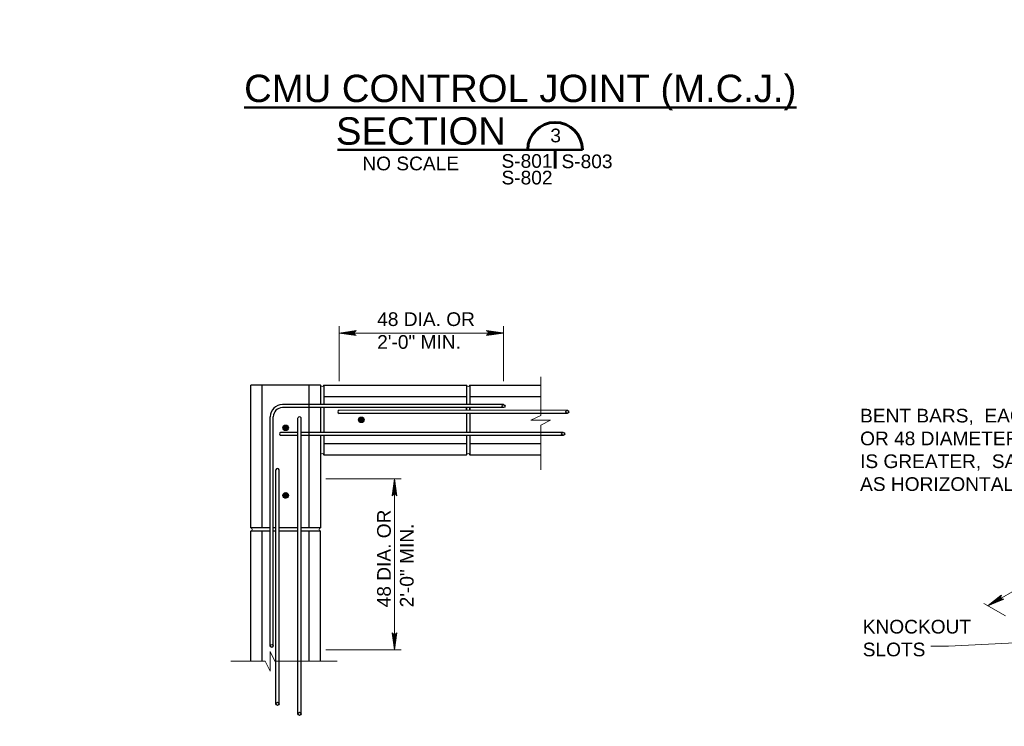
# Model space of a CAD drawing. Extents: x -1004 to 916, y -640 to 704.
# Tile 16 of 21: x 44 to 476, y 10 to 320. Entities that reach past the tile are written whole.
import ezdxf

# ---------------------------------------------------------------- set-up
doc = ezdxf.new("R2010")
doc.units = 0
doc.header["$MEASUREMENT"] = 0
for name, color, linetype, lineweight in [('Level 1', 7, 'Continuous', 18), ('Level 15', 7, 'Continuous', 18), ('Level 45', 7, 'Continuous', 18), ('Level 46', 7, 'Continuous', 18), ('Level 47', 7, 'Continuous', 18), ('Level 50', 7, 'Continuous', 18), ('Level 54', 7, 'Continuous', 18)]:
    doc.layers.add(name, color=color, linetype=linetype, lineweight=lineweight)
doc.styles.add('BORD', font='romand.shx')
doc.styles.add('NOTES', font='romans.shx')

# ---------------------------------------------------------------- blocks, each defined once
blk = doc.blocks.new('LARROW_8')
at = {"color": 0, "linetype": 'ByBlock', "lineweight": -2, "flags": 128}
blk.add_lwpolyline([(-4.93, 0.71), (0, 0), (-4.92, -0.71), (-4.77, -0.59), (-4.55, -0.38), (-4.44, -0.19), (-4.42, 0), (-4.46, 0.21), (-4.57, 0.41), (-4.79, 0.61), (-4.93, 0.71), (-0.15, 0.01), (-4.76, -0.67), (-4.62, -0.56), (-4.39, -0.34), (-4.32, -0.06), (-4.37, 0.22), (-4.5, 0.41), (-4.67, 0.57), (-4.78, 0.65), (-0.41, 0.01), (-4.56, -0.59), (-4.41, -0.49), (-4.33, -0.37), (-4.25, -0.21), (-4.21, 0.01), (-4.23, 0.19), (-4.32, 0.33), (-4.5, 0.44), (-4.61, 0.58), (-0.71, 0.01), (-4.33, -0.5), (-4.17, -0.3), (-4.12, -0.06), (-4.14, 0.22), (-4.45, 0.51), (-1.05, 0.02), (-4.12, -0.41), (-4.07, -0.26), (-3.98, -0.04), (-4.04, 0.21), (-4.28, 0.43), (-1.36, 0.02), (-4.01, -0.31), (-3.92, -0.14), (-3.88, 0.04), (-4.07, 0.33), (-1.73, 0.02), (-3.85, -0.24), (-3.79, -0.11), (-3.77, 0.04), (-3.92, 0.25), (-2.17, 0.02), (-3.71, -0.15), (-3.67, 0.05), (-3.81, 0.17), (-2.53, 0.02), (-3.61, -0.09), (-3.63, 0.1), (-2.9, 0.02), (-3.57, -0.03), (-3.59, 0.03), (-3.36, 0.03)], dxfattribs=at)
blk = doc.blocks.new('LARROW_5')
at = {"layer": 'Level 50', "color": 1, "linetype": 'Continuous', "lineweight": 18, "flags": 128}
blk.add_lwpolyline([(-4.93, 0.71), (0, 0), (-4.92, -0.71), (-4.77, -0.59), (-4.55, -0.38), (-4.44, -0.19), (-4.42, 0), (-4.46, 0.21), (-4.57, 0.41), (-4.79, 0.61), (-4.93, 0.71), (-0.15, 0.01), (-4.76, -0.67), (-4.62, -0.56), (-4.39, -0.34), (-4.32, -0.06), (-4.37, 0.22), (-4.5, 0.41), (-4.67, 0.57), (-4.78, 0.65), (-0.41, 0.01), (-4.56, -0.59), (-4.41, -0.49), (-4.33, -0.37), (-4.25, -0.21), (-4.21, 0.01), (-4.23, 0.19), (-4.32, 0.33), (-4.5, 0.44), (-4.61, 0.58), (-0.71, 0.01), (-4.33, -0.5), (-4.17, -0.3), (-4.12, -0.06), (-4.14, 0.22), (-4.45, 0.51), (-1.05, 0.02), (-4.12, -0.41), (-4.07, -0.26), (-3.98, -0.04), (-4.04, 0.21), (-4.28, 0.43), (-1.36, 0.02), (-4.01, -0.31), (-3.92, -0.14), (-3.88, 0.04), (-4.07, 0.33), (-1.73, 0.02), (-3.85, -0.24), (-3.79, -0.11), (-3.77, 0.04), (-3.92, 0.25), (-2.17, 0.02), (-3.71, -0.15), (-3.67, 0.05), (-3.81, 0.17), (-2.53, 0.02), (-3.61, -0.09), (-3.63, 0.1), (-2.9, 0.02), (-3.57, -0.03), (-3.59, 0.03), (-3.36, 0.03)], dxfattribs=at)

msp = doc.modelspace()

# ---------------------------------------------------------------- linework, layer by layer
at = {"layer": 'Level 1', "color": 3, "linetype": 'Continuous', "lineweight": 35}
msp.add_3dface([(-1003.74, 704.14), (916.28, 704.14), (916.28, -639.88), (-1003.74, -639.88)], dxfattribs=at)
at = {"layer": 'Level 15', "color": 7, "linetype": 'Continuous', "lineweight": 25}
for p, q in [((176.16, 159.83), (145.66, 159.83)), ((145.66, 97.33), (145.66, 159.83)), ((150.66, 97.33), (150.66, 159.83)), ((171.16, 97.33), (171.16, 159.83)), ((176.16, 159.83), (176.16, 151.33)), ((177.65, 159.83), (240.16, 159.83)), ((177.65, 159.83), (177.65, 151.33)), ((240.16, 159.83), (240.16, 151.33)), ((241.65, 159.83), (272.74, 159.83)), ((241.65, 159.83), (241.65, 151.33)), ((177.65, 154.83), (240.16, 154.83)), ((241.65, 154.83), (272.74, 154.83)), ((176.16, 150), (176.16, 139.16)), ((177.65, 150), (177.65, 139.16)), ((240.15, 148.83), (240.15, 150)), ((240.16, 148.83), (240.16, 150)), ((240.16, 150), (240.16, 148.83)), ((240.16, 147.5), (240.16, 139.16)), ((241.65, 148.83), (241.65, 150)), ((241.65, 150), (241.65, 148.83)), ((241.65, 147.5), (241.65, 139.16)), ((176.16, 137.83), (176.16, 97.33)), ((177.65, 137.83), (177.65, 129.33)), ((177.65, 134.33), (240.16, 134.33)), ((240.16, 137.83), (240.16, 129.33)), ((241.65, 137.83), (241.65, 129.33)), ((241.65, 134.33), (272.74, 134.33)), ((177.65, 129.33), (240.16, 129.33)), ((241.65, 129.33), (272.74, 129.33)), ((154.16, 97.33), (145.66, 97.33)), ((145.66, 38.81), (145.66, 95.83)), ((154.16, 95.83), (145.66, 95.83)), ((150.66, 38.81), (150.66, 95.83)), ((156.66, 97.33), (155.49, 97.33)), ((156.66, 95.83), (155.49, 95.83)), ((166.31, 97.33), (157.99, 97.33)), ((166.31, 95.83), (157.99, 95.83)), ((176.16, 97.33), (167.64, 97.33)), ((176.16, 95.83), (167.64, 95.83)), ((171.16, 38.81), (171.16, 95.83)), ((176.16, 38.81), (176.16, 95.83))]:
    msp.add_line(p, q, dxfattribs=at)
at = {"layer": 'Level 15', "color": 7, "linetype": 'Continuous', "lineweight": 18}
for centre, start, end in [((176.91, 160.09), 199.1648, 340.8352), ((240.9, 160.09), 199.1648, 340.8352), ((145.4, 96.58), 289.1648, 70.8352)]:
    msp.add_arc(centre, 0.79, start, end, dxfattribs=at)
at = {"layer": 'Level 15', "color": 7, "linetype": 'Continuous', "lineweight": 18, "extrusion": (0, 0, -1)}
for centre, start, end in [((-176.91, 129.07), 19.1648, 160.8352), ((-240.9, 129.07), 19.1648, 160.8352), ((-176.42, 96.58), 289.1648, 70.8352)]:
    msp.add_arc(centre, 0.79, start, end, dxfattribs=at)
at = {"layer": 'Level 45', "color": 4, "linetype": 'Continuous', "lineweight": 25}
for p, q in [((256.41, 151.33), (159.48, 151.33)), ((256.47, 150), (159.49, 150)), ((284.32, 148.83), (184.31, 148.82)), ((284.37, 147.5), (184.31, 147.5)), ((154.16, 45.54), (154.16, 146.02)), ((155.49, 45.52), (155.49, 146)), ((166.31, 15.75), (166.31, 145.5)), ((167.64, 15.73), (167.64, 145.5)), ((166.31, 139.16), (158.66, 139.16)), ((282.54, 139.16), (167.64, 139.16)), ((166.31, 137.83), (158.66, 137.83)), ((282.6, 137.83), (167.64, 137.83)), ((156.66, 20.13), (156.66, 122.79)), ((157.99, 20.11), (157.99, 122.79))]:
    msp.add_line(p, q, dxfattribs=at)
for centre, radius in [((256.43, 150.66), 0.666), ((284.35, 148.16), 0.666), ((194.06, 144.67), 1.22), ((160.91, 141.16), 1.22), ((282.57, 138.49), 0.666), ((160.91, 111.51), 1.22), ((154.83, 45.52), 0.666), ((157.33, 20.11), 0.666), ((166.98, 15.73), 0.666)]:
    msp.add_circle(centre, radius, dxfattribs=at)
for centre, radius, start, end in [((159.48, 146.02), 5.31, 90.0005, 179.9995), ((159.49, 146), 4, 89.9976, 180.0006), ((184.51, 148.16), 0.692, 106.5095, 253.4905), ((166.98, 145.31), 0.692, 16.5095, 163.4905), ((158.86, 138.49), 0.692, 106.5095, 253.4905), ((157.33, 122.6), 0.692, 16.5095, 163.4905)]:
    msp.add_arc(centre, radius, start, end, dxfattribs=at)
for points in [[(194.08, 145.72), (193.79, 145.59), (193.49, 145.45), (193.2, 145.31), (192.91, 145.18), (192.93, 144.67), (193.03, 144.4), (193.12, 144.16), (193.24, 143.94), (193.47, 143.75), (193.56, 143.68), (193.65, 143.65), (193.75, 143.64), (193.9, 143.62), (194.07, 143.61), (194.22, 143.66), (194.3, 143.68), (194.37, 143.71), (194.44, 143.75), (194.51, 143.8), (194.57, 143.84), (194.63, 143.89), (194.68, 143.93), (194.74, 143.97), (194.79, 144.02), (194.85, 144.08), (194.88, 144.16), (194.91, 144.24), (194.93, 144.3), (194.94, 144.36), (194.96, 144.42), (194.98, 144.53), (195, 144.63), (195, 144.74), (194.99, 144.82), (194.95, 144.9), (194.91, 144.98), (194.88, 145.05), (194.85, 145.11), (194.8, 145.17), (194.73, 145.28), (194.64, 145.36), (194.52, 145.44), (194.43, 145.49), (194.35, 145.5), (194.26, 145.51), (194.11, 145.51), (193.95, 145.5), (193.79, 145.42), (193.72, 145.37), (193.67, 145.3), (193.6, 145.26), (193.52, 145.2), (193.41, 145.2), (193.33, 145.11), (193.24, 145.02), (193.23, 144.91), (193.22, 144.8), (193.18, 144.57), (193.11, 144.32), (193.26, 144.1), (193.33, 144.01), (193.42, 143.99), (193.51, 143.96), (193.67, 143.9), (193.85, 143.87), (194.01, 143.9), (194.16, 143.93), (194.3, 143.99), (194.44, 144.08), (194.5, 144.12), (194.56, 144.15), (194.59, 144.22), (194.64, 144.32), (194.64, 144.42), (194.66, 144.52), (194.67, 144.61), (194.69, 144.71), (194.68, 144.8), (194.66, 144.88), (194.61, 144.96), (194.56, 145.03), (194.48, 145.15), (194.42, 145.28), (194.3, 145.33), (194.23, 145.36), (194.14, 145.31), (194.06, 145.27), (193.95, 145.21), (193.84, 145.15), (193.73, 145.08), (193.64, 145.02), (193.55, 144.98), (193.48, 144.88), (193.41, 144.78), (193.4, 144.68), (193.4, 144.58), (193.4, 144.48), (193.42, 144.38), (193.49, 144.29), (193.55, 144.21), (193.61, 144.17), (193.69, 144.14), (193.82, 144.09), (193.97, 144.07), (194.09, 144.14), (194.16, 144.18), (194.22, 144.23), (194.27, 144.3), (194.33, 144.38), (194.37, 144.46), (194.4, 144.55), (194.43, 144.63), (194.42, 144.72), (194.39, 144.8), (194.36, 144.87), (194.31, 144.92), (194.24, 144.96), (194.13, 145.03), (193.98, 145.05), (193.87, 144.99), (193.79, 144.96), (193.73, 144.9), (193.68, 144.83), (193.63, 144.75), (193.63, 144.64), (193.7, 144.57), (193.77, 144.51), (193.84, 144.47), (193.91, 144.49), (193.97, 144.5), (194.04, 144.55), (194.08, 144.6), (194.12, 144.64), (194.06, 144.77), (194.01, 144.76), (193.96, 144.74), (193.92, 144.73), (193.88, 144.72)], [(192.96, 144.79), (193.1, 144.5), (193.23, 144.2), (193.37, 143.91), (193.5, 143.63), (194.01, 143.64), (194.29, 143.75), (194.52, 143.83), (194.75, 143.96), (194.93, 144.19), (195, 144.27), (195.03, 144.36), (195.04, 144.46), (195.07, 144.61), (195.07, 144.78), (195.02, 144.93), (195, 145.01), (194.97, 145.08), (194.93, 145.15), (194.89, 145.22), (194.84, 145.28), (194.8, 145.34), (194.75, 145.39), (194.71, 145.45), (194.66, 145.5), (194.6, 145.56), (194.52, 145.59), (194.44, 145.62), (194.38, 145.64), (194.32, 145.66), (194.26, 145.67), (194.16, 145.69), (194.05, 145.72), (193.95, 145.71), (193.86, 145.7), (193.78, 145.66), (193.7, 145.62), (193.64, 145.59), (193.58, 145.56), (193.52, 145.52), (193.41, 145.44), (193.32, 145.35), (193.24, 145.23), (193.2, 145.15), (193.18, 145.06), (193.18, 144.98), (193.17, 144.82), (193.19, 144.66), (193.27, 144.51), (193.31, 144.43), (193.38, 144.38), (193.43, 144.32), (193.48, 144.23), (193.48, 144.12), (193.57, 144.04), (193.66, 143.95), (193.77, 143.95), (193.88, 143.93), (194.11, 143.89), (194.36, 143.82), (194.58, 143.98), (194.67, 144.04), (194.7, 144.13), (194.73, 144.22), (194.78, 144.39), (194.82, 144.56), (194.79, 144.73), (194.76, 144.87), (194.69, 145.01), (194.6, 145.15), (194.56, 145.21), (194.53, 145.27), (194.46, 145.3), (194.37, 145.35), (194.27, 145.35), (194.16, 145.37), (194.07, 145.38), (193.98, 145.4), (193.89, 145.39), (193.8, 145.37), (193.73, 145.32), (193.65, 145.27), (193.54, 145.2), (193.41, 145.13), (193.35, 145.01), (193.32, 144.94), (193.38, 144.85), (193.42, 144.77), (193.48, 144.66), (193.54, 144.55), (193.61, 144.44), (193.67, 144.35), (193.71, 144.27), (193.8, 144.19), (193.9, 144.12), (194, 144.11), (194.1, 144.11), (194.2, 144.11), (194.3, 144.13), (194.4, 144.2), (194.48, 144.26), (194.51, 144.33), (194.55, 144.41), (194.6, 144.53), (194.61, 144.68), (194.55, 144.8), (194.51, 144.88), (194.45, 144.93), (194.38, 144.98), (194.3, 145.05), (194.22, 145.09), (194.13, 145.11), (194.06, 145.14), (193.96, 145.14), (193.88, 145.1), (193.81, 145.07), (193.76, 145.02), (193.72, 144.96), (193.65, 144.84), (193.64, 144.7), (193.69, 144.58), (193.72, 144.5), (193.79, 144.44), (193.86, 144.39), (193.93, 144.34), (194.04, 144.34), (194.11, 144.42), (194.17, 144.48), (194.21, 144.55), (194.2, 144.62), (194.18, 144.68), (194.13, 144.75), (194.09, 144.79), (194.05, 144.83), (193.91, 144.77), (193.93, 144.72), (193.94, 144.67), (193.95, 144.63), (193.96, 144.59)], [(160.94, 142.21), (160.64, 142.08), (160.35, 141.94), (160.05, 141.8), (159.77, 141.67), (159.79, 141.16), (159.89, 140.89), (159.97, 140.65), (160.1, 140.43), (160.33, 140.24), (160.42, 140.17), (160.5, 140.14), (160.6, 140.13), (160.76, 140.11), (160.92, 140.1), (161.08, 140.15), (161.15, 140.17), (161.23, 140.2), (161.3, 140.24), (161.36, 140.29), (161.42, 140.33), (161.48, 140.38), (161.54, 140.42), (161.59, 140.46), (161.64, 140.51), (161.7, 140.57), (161.74, 140.65), (161.76, 140.73), (161.78, 140.79), (161.8, 140.85), (161.81, 140.91), (161.83, 141.02), (161.86, 141.12), (161.85, 141.23), (161.84, 141.31), (161.8, 141.39), (161.76, 141.47), (161.73, 141.54), (161.7, 141.6), (161.66, 141.66), (161.58, 141.77), (161.5, 141.85), (161.37, 141.93), (161.29, 141.98), (161.2, 141.99), (161.12, 142), (160.96, 142), (160.8, 141.99), (160.65, 141.91), (160.57, 141.86), (160.52, 141.79), (160.46, 141.75), (160.37, 141.69), (160.26, 141.69), (160.18, 141.6), (160.1, 141.51), (160.09, 141.4), (160.07, 141.29), (160.03, 141.06), (159.96, 140.81), (160.12, 140.59), (160.18, 140.5), (160.27, 140.48), (160.36, 140.45), (160.53, 140.39), (160.71, 140.36), (160.87, 140.39), (161.02, 140.42), (161.15, 140.48), (161.29, 140.57), (161.35, 140.61), (161.41, 140.64), (161.44, 140.71), (161.49, 140.81), (161.5, 140.91), (161.51, 141.01), (161.52, 141.1), (161.54, 141.2), (161.53, 141.29), (161.52, 141.37), (161.46, 141.45), (161.41, 141.52), (161.34, 141.64), (161.27, 141.77), (161.16, 141.82), (161.09, 141.85), (160.99, 141.8), (160.92, 141.76), (160.8, 141.7), (160.69, 141.64), (160.58, 141.57), (160.49, 141.51), (160.41, 141.47), (160.33, 141.37), (160.26, 141.27), (160.25, 141.17), (160.25, 141.07), (160.25, 140.97), (160.27, 140.87), (160.34, 140.78), (160.4, 140.7), (160.47, 140.66), (160.55, 140.63), (160.67, 140.58), (160.83, 140.56), (160.95, 140.63), (161.02, 140.67), (161.07, 140.72), (161.13, 140.79), (161.19, 140.87), (161.23, 140.95), (161.26, 141.04), (161.28, 141.12), (161.28, 141.21), (161.24, 141.29), (161.21, 141.36), (161.16, 141.41), (161.1, 141.45), (160.99, 141.52), (160.84, 141.54), (160.72, 141.48), (160.64, 141.45), (160.58, 141.39), (160.53, 141.32), (160.49, 141.24), (160.49, 141.13), (160.56, 141.06), (160.62, 141), (160.7, 140.96), (160.76, 140.98), (160.82, 140.99), (160.89, 141.04), (160.94, 141.09), (160.98, 141.13), (160.92, 141.26), (160.86, 141.25), (160.82, 141.23), (160.77, 141.22), (160.73, 141.21)], [(159.82, 141.28), (159.95, 140.99), (160.09, 140.69), (160.22, 140.4), (160.35, 140.12), (160.86, 140.13), (161.14, 140.24), (161.37, 140.32), (161.6, 140.45), (161.78, 140.68), (161.85, 140.76), (161.88, 140.85), (161.9, 140.95), (161.92, 141.1), (161.93, 141.27), (161.88, 141.42), (161.86, 141.5), (161.83, 141.57), (161.78, 141.64), (161.74, 141.71), (161.7, 141.77), (161.65, 141.83), (161.61, 141.88), (161.57, 141.94), (161.52, 141.99), (161.46, 142.05), (161.38, 142.08), (161.3, 142.11), (161.24, 142.13), (161.18, 142.15), (161.11, 142.16), (161.01, 142.18), (160.91, 142.21), (160.8, 142.2), (160.72, 142.19), (160.64, 142.15), (160.56, 142.11), (160.49, 142.08), (160.43, 142.05), (160.37, 142.01), (160.26, 141.93), (160.17, 141.84), (160.1, 141.72), (160.05, 141.64), (160.04, 141.55), (160.03, 141.47), (160.03, 141.31), (160.04, 141.15), (160.12, 141), (160.17, 140.92), (160.24, 140.87), (160.28, 140.81), (160.34, 140.72), (160.34, 140.61), (160.42, 140.53), (160.52, 140.44), (160.63, 140.44), (160.74, 140.42), (160.96, 140.38), (161.22, 140.31), (161.44, 140.47), (161.53, 140.53), (161.55, 140.62), (161.58, 140.71), (161.64, 140.88), (161.67, 141.05), (161.64, 141.22), (161.61, 141.36), (161.55, 141.5), (161.46, 141.64), (161.42, 141.7), (161.39, 141.76), (161.32, 141.79), (161.22, 141.84), (161.12, 141.84), (161.02, 141.86), (160.93, 141.87), (160.83, 141.89), (160.74, 141.88), (160.65, 141.86), (160.58, 141.81), (160.51, 141.76), (160.39, 141.69), (160.26, 141.62), (160.21, 141.5), (160.18, 141.43), (160.23, 141.34), (160.27, 141.26), (160.33, 141.15), (160.39, 141.04), (160.46, 140.93), (160.52, 140.84), (160.56, 140.76), (160.66, 140.68), (160.76, 140.61), (160.86, 140.6), (160.96, 140.6), (161.05, 140.6), (161.15, 140.62), (161.25, 140.69), (161.33, 140.75), (161.37, 140.82), (161.4, 140.9), (161.45, 141.02), (161.46, 141.17), (161.4, 141.29), (161.36, 141.37), (161.31, 141.42), (161.24, 141.47), (161.16, 141.54), (161.08, 141.58), (160.99, 141.6), (160.91, 141.63), (160.82, 141.63), (160.74, 141.59), (160.67, 141.56), (160.62, 141.51), (160.58, 141.45), (160.51, 141.33), (160.49, 141.19), (160.54, 141.07), (160.58, 140.99), (160.64, 140.93), (160.71, 140.88), (160.78, 140.83), (160.89, 140.83), (160.97, 140.91), (161.03, 140.97), (161.07, 141.04), (161.05, 141.11), (161.04, 141.17), (160.99, 141.24), (160.94, 141.28), (160.9, 141.32), (160.77, 141.26), (160.78, 141.21), (160.79, 141.16), (160.81, 141.12), (160.82, 141.08)], [(160.94, 112.56), (160.64, 112.42), (160.35, 112.29), (160.05, 112.15), (159.77, 112.02), (159.79, 111.51), (159.89, 111.23), (159.97, 111), (160.1, 110.78), (160.33, 110.59), (160.42, 110.52), (160.5, 110.49), (160.6, 110.48), (160.76, 110.45), (160.92, 110.45), (161.07, 110.5), (161.15, 110.52), (161.23, 110.55), (161.29, 110.59), (161.36, 110.63), (161.42, 110.68), (161.48, 110.73), (161.54, 110.77), (161.59, 110.81), (161.64, 110.86), (161.7, 110.92), (161.74, 111), (161.76, 111.08), (161.78, 111.14), (161.8, 111.2), (161.81, 111.26), (161.83, 111.36), (161.86, 111.47), (161.85, 111.57), (161.84, 111.66), (161.8, 111.74), (161.76, 111.82), (161.73, 111.88), (161.7, 111.94), (161.66, 112), (161.58, 112.12), (161.5, 112.2), (161.37, 112.28), (161.29, 112.33), (161.2, 112.34), (161.12, 112.34), (160.96, 112.35), (160.8, 112.33), (160.65, 112.25), (160.57, 112.21), (160.52, 112.14), (160.46, 112.1), (160.37, 112.04), (160.26, 112.04), (160.18, 111.95), (160.1, 111.86), (160.09, 111.75), (160.07, 111.64), (160.03, 111.41), (159.96, 111.16), (160.12, 110.94), (160.18, 110.85), (160.27, 110.82), (160.36, 110.79), (160.53, 110.74), (160.71, 110.7), (160.87, 110.74), (161.02, 110.76), (161.15, 110.83), (161.29, 110.92), (161.35, 110.96), (161.41, 110.99), (161.44, 111.06), (161.49, 111.15), (161.5, 111.26), (161.51, 111.36), (161.52, 111.45), (161.54, 111.54), (161.53, 111.64), (161.52, 111.72), (161.46, 111.79), (161.41, 111.87), (161.34, 111.99), (161.27, 112.12), (161.16, 112.17), (161.08, 112.2), (160.99, 112.14), (160.92, 112.1), (160.8, 112.04), (160.69, 111.98), (160.58, 111.91), (160.49, 111.86), (160.41, 111.82), (160.33, 111.72), (160.26, 111.62), (160.25, 111.52), (160.25, 111.42), (160.25, 111.32), (160.27, 111.22), (160.34, 111.12), (160.4, 111.04), (160.47, 111.01), (160.55, 110.98), (160.67, 110.93), (160.83, 110.91), (160.95, 110.98), (161.02, 111.01), (161.07, 111.07), (161.13, 111.14), (161.19, 111.22), (161.23, 111.3), (161.26, 111.39), (161.28, 111.47), (161.28, 111.56), (161.24, 111.64), (161.21, 111.71), (161.16, 111.76), (161.1, 111.8), (160.98, 111.87), (160.84, 111.88), (160.72, 111.83), (160.64, 111.8), (160.58, 111.74), (160.53, 111.66), (160.49, 111.59), (160.49, 111.48), (160.56, 111.41), (160.62, 111.35), (160.7, 111.31), (160.76, 111.32), (160.82, 111.34), (160.89, 111.39), (160.94, 111.43), (160.98, 111.48), (160.92, 111.61), (160.86, 111.59), (160.82, 111.58), (160.77, 111.57), (160.73, 111.56)], [(159.82, 111.63), (159.95, 111.34), (160.09, 111.04), (160.22, 110.75), (160.35, 110.46), (160.86, 110.48), (161.14, 110.58), (161.37, 110.67), (161.6, 110.79), (161.78, 111.02), (161.85, 111.11), (161.88, 111.2), (161.9, 111.3), (161.92, 111.45), (161.92, 111.62), (161.88, 111.77), (161.86, 111.85), (161.83, 111.92), (161.78, 111.99), (161.74, 112.05), (161.7, 112.11), (161.65, 112.18), (161.61, 112.23), (161.57, 112.29), (161.52, 112.34), (161.45, 112.4), (161.38, 112.43), (161.3, 112.46), (161.24, 112.48), (161.17, 112.49), (161.11, 112.51), (161.01, 112.53), (160.9, 112.55), (160.8, 112.54), (160.72, 112.54), (160.64, 112.5), (160.56, 112.46), (160.49, 112.43), (160.43, 112.39), (160.37, 112.35), (160.26, 112.28), (160.17, 112.19), (160.1, 112.07), (160.05, 111.98), (160.03, 111.9), (160.03, 111.81), (160.03, 111.66), (160.04, 111.5), (160.12, 111.34), (160.16, 111.26), (160.23, 111.22), (160.28, 111.15), (160.34, 111.07), (160.34, 110.95), (160.42, 110.88), (160.52, 110.79), (160.63, 110.78), (160.74, 110.77), (160.96, 110.73), (161.22, 110.66), (161.44, 110.81), (161.53, 110.88), (161.55, 110.96), (161.58, 111.06), (161.64, 111.22), (161.67, 111.4), (161.64, 111.56), (161.61, 111.71), (161.54, 111.85), (161.46, 111.98), (161.42, 112.05), (161.38, 112.11), (161.32, 112.14), (161.22, 112.19), (161.12, 112.19), (161.02, 112.21), (160.93, 112.22), (160.83, 112.24), (160.74, 112.22), (160.65, 112.21), (160.58, 112.16), (160.51, 112.11), (160.39, 112.03), (160.26, 111.96), (160.21, 111.85), (160.18, 111.78), (160.23, 111.68), (160.27, 111.61), (160.33, 111.5), (160.39, 111.39), (160.46, 111.28), (160.52, 111.19), (160.56, 111.1), (160.66, 111.03), (160.76, 110.95), (160.86, 110.95), (160.96, 110.95), (161.05, 110.95), (161.15, 110.97), (161.25, 111.04), (161.33, 111.09), (161.37, 111.16), (161.4, 111.24), (161.45, 111.37), (161.46, 111.52), (161.4, 111.64), (161.36, 111.71), (161.31, 111.77), (161.24, 111.82), (161.16, 111.88), (161.08, 111.92), (160.99, 111.95), (160.91, 111.98), (160.82, 111.97), (160.74, 111.94), (160.67, 111.91), (160.62, 111.86), (160.58, 111.79), (160.5, 111.68), (160.49, 111.53), (160.54, 111.42), (160.58, 111.34), (160.64, 111.27), (160.71, 111.23), (160.78, 111.18), (160.89, 111.18), (160.96, 111.25), (161.03, 111.32), (161.07, 111.39), (161.05, 111.46), (161.04, 111.52), (160.99, 111.58), (160.94, 111.63), (160.9, 111.67), (160.77, 111.61), (160.78, 111.55), (160.79, 111.51), (160.81, 111.47), (160.82, 111.43)]]:
    msp.add_open_spline(points, degree=3, knots=[0, 0, 0, 0, 0.062353, 0.062353, 0.062353, 0.12206, 0.12206, 0.12206, 0.171854, 0.171854, 0.171854, 0.190816, 0.190816, 0.190816, 0.221151, 0.221151, 0.221151, 0.236503, 0.236503, 0.236503, 0.251203, 0.251203, 0.251203, 0.264685, 0.264685, 0.264685, 0.280726, 0.280726, 0.280726, 0.292766, 0.292766, 0.292766, 0.312826, 0.312826, 0.312826, 0.329386, 0.329386, 0.329386, 0.34313, 0.34313, 0.34313, 0.368463, 0.368463, 0.368463, 0.385247, 0.385247, 0.385247, 0.415828, 0.415828, 0.415828, 0.431674, 0.431674, 0.431674, 0.451686, 0.451686, 0.451686, 0.472802, 0.472802, 0.472802, 0.517937, 0.517937, 0.517937, 0.536056, 0.536056, 0.536056, 0.568718, 0.568718, 0.568718, 0.598077, 0.598077, 0.598077, 0.611332, 0.611332, 0.611332, 0.631102, 0.631102, 0.631102, 0.648907, 0.648907, 0.648907, 0.665625, 0.665625, 0.665625, 0.690784, 0.690784, 0.690784, 0.70662, 0.70662, 0.70662, 0.73132, 0.73132, 0.73132, 0.751599, 0.751599, 0.751599, 0.771282, 0.771282, 0.771282, 0.791135, 0.791135, 0.791135, 0.807364, 0.807364, 0.807364, 0.832808, 0.832808, 0.832808, 0.848402, 0.848402, 0.848402, 0.866353, 0.866353, 0.866353, 0.882605, 0.882605, 0.882605, 0.896267, 0.896267, 0.896267, 0.920558, 0.920558, 0.920558, 0.936604, 0.936604, 0.936604, 0.952903, 0.952903, 0.952903, 0.967163, 0.967163, 0.967163, 0.980232, 0.980232, 0.980232, 0.991469, 0.991469, 0.991469, 1, 1, 1, 1], dxfattribs=at)
at = {"layer": 'Level 46', "color": 1, "linetype": 'Continuous', "lineweight": 18, "flags": 128}
msp.add_lwpolyline([(443.71, 45.36), (451.5, 45.36), (483.7, 47.05)], dxfattribs=at)
at = {"layer": 'Level 47', "color": 30, "linetype": 'Continuous', "lineweight": 50}
msp.add_line((183.56, 263.06), (291.01, 263.06), dxfattribs=at)
at = {"layer": 'Level 47', "color": 30, "linetype": 'Continuous', "lineweight": 60}
msp.add_line((279, 263.06), (279, 254.8), dxfattribs=at)
msp.add_arc((279.01, 263.07), 12, 0, 180, dxfattribs=at)
at = {"layer": 'Level 50', "color": 1, "linetype": 'Continuous', "lineweight": 18}
for p, q in [((184.31, 161.56), (184.31, 185.72)), ((256.41, 161.56), (256.41, 185.72)), ((184.31, 182.73), (256.41, 182.73)), ((178.49, 118.75), (211.57, 118.75)), ((208.58, 43.83), (208.58, 118.75)), ((468.73, 63.12), (522.88, 94.39)), ((476.44, 58.67), (466.96, 64.14)), ((178.49, 43.83), (211.57, 43.83))]:
    msp.add_line(p, q, dxfattribs=at)
at = {"layer": 'Level 54', "color": 92, "linetype": 'Continuous', "lineweight": 18}
for p, q in [((272.74, 163.51), (272.74, 146.62)), ((272.74, 142.3), (272.74, 122.8)), ((151.9, 38.81), (136.93, 38.81)), ((156.21, 38.81), (183.52, 38.81))]:
    msp.add_line(p, q, dxfattribs=at)
at = {"layer": 'Level 54', "color": 92, "linetype": 'Continuous', "lineweight": 18, "flags": 128}
for points in [[(272.74, 146.62), (268.42, 144.46), (277.05, 144.46), (272.74, 142.3)], [(156.21, 38.81), (154.06, 43.13), (154.06, 34.5), (151.9, 38.81)]]:
    msp.add_lwpolyline(points, dxfattribs=at)

# ---------------------------------------------------------------- block references
at = {"layer": 'Level 50', "color": 1, "linetype": 'Continuous', "lineweight": 18}
for name, p, xscale, yscale, zscale, rotation in [('LARROW_8', (184.31, 182.73), 1.519127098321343, 1.469972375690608, 0.03175, 180), ('LARROW_8', (208.58, 118.75), 1.519127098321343, 1.469972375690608, 0.03175, 90), ('LARROW_5', (468.73, 63.12), 1.523999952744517, 1.523999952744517, 1.523999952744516, 210.0006942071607), ('LARROW_8', (208.58, 43.83), 1.519127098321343, 1.469972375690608, 0.03175, 270)]:
    msp.add_blockref(name, p, dxfattribs=dict(at, xscale=xscale, yscale=yscale, zscale=zscale, rotation=rotation))
at = {"layer": 'Level 50', "color": 1, "linetype": 'Continuous', "lineweight": 18, "xscale": 1.519127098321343, "yscale": 1.469972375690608, "zscale": 0.03175}
msp.add_blockref('LARROW_8', (256.41, 182.73), dxfattribs=at)

# ---------------------------------------------------------------- texts
at = {"layer": 'Level 46', "color": 1, "linetype": 'Continuous', "lineweight": 25, "char_height": 6, "attachment_point": 1, "style": 'NOTES'}
for s, insert in [('\\fArial|b0|i0|c0|p39;BENT BARS,  EACH LEG 2\'-0"\\POR 48 DIAMETERS, WHICHEVER\\PIS GREATER,  SAME SIZE BARS \\PAS HORIZONTAL REINFORCING', (412.74, 149.5)), ('\\fArial|b0|i0|c0|p39;KNOCKOUT\\PSLOTS', (413.89, 56.95))]:
    msp.add_mtext(s, dxfattribs=dict(at, insert=insert))
at = {"layer": 'Level 47', "color": 30, "linetype": 'Continuous', "lineweight": 50, "insert": (142.7, 296), "char_height": 12, "attachment_point": 1, "line_spacing_factor": 0.600197, "style": 'BORD'}
msp.add_mtext('\\fArial|b0|i0|c0|p39;\\LCMU CONTROL JOINT (M.C.J.)', dxfattribs=at)
at = {"layer": 'Level 47', "color": 30, "linetype": 'Continuous', "lineweight": 60, "insert": (182.96, 277.32), "char_height": 12, "attachment_point": 1, "line_spacing_factor": 0.600197, "style": 'BORD'}
msp.add_mtext('\\fArial|b0|i0|c0|p39;SECTION', dxfattribs=at)
at = {"layer": 'Level 47', "color": 30, "linetype": 'Continuous', "lineweight": 35, "char_height": 6, "attachment_point": 1, "style": 'NOTES'}
for s, insert, line_spacing_factor in [('\\fArial|b0|i0|c0|p39;3', (276.95, 272.35), 0.725792), ('\\fArial|b0|i0|c0|p39;S-801\\PS-802', (255.53, 261.17), 0.728704), ('\\fArial|b0|i0|c0|p39;S-803', (281.84, 261.01), 0.725792)]:
    msp.add_mtext(s, dxfattribs=dict(at, insert=insert, line_spacing_factor=line_spacing_factor))
at = {"layer": 'Level 47', "color": 12, "linetype": 'Continuous', "lineweight": 25, "insert": (194.53, 260.07), "char_height": 6, "attachment_point": 1, "line_spacing_factor": 0.725792, "style": 'NOTES'}
msp.add_mtext('\\fArial|b0|i0|c0|p39;NO SCALE', dxfattribs=at)
at = {"layer": 'Level 50', "color": 1, "linetype": 'Continuous', "lineweight": 25, "insert": (201.03, 191.8), "char_height": 6, "attachment_point": 1, "style": 'NOTES'}
msp.add_mtext('\\fArial|b0|i0|c0|p39;48 DIA. OR\\P2\'-0" MIN.', dxfattribs=at)
at = {"layer": 'Level 50', "color": 1, "linetype": 'Continuous', "lineweight": 25, "insert": (201, 62.44), "char_height": 6, "attachment_point": 1, "rotation": 90, "style": 'NOTES'}
msp.add_mtext('\\fArial|b0|i0|c0|p39;48 DIA. OR\\P2\'-0" MIN.', dxfattribs=at)

doc.saveas('drawing.dxf')
